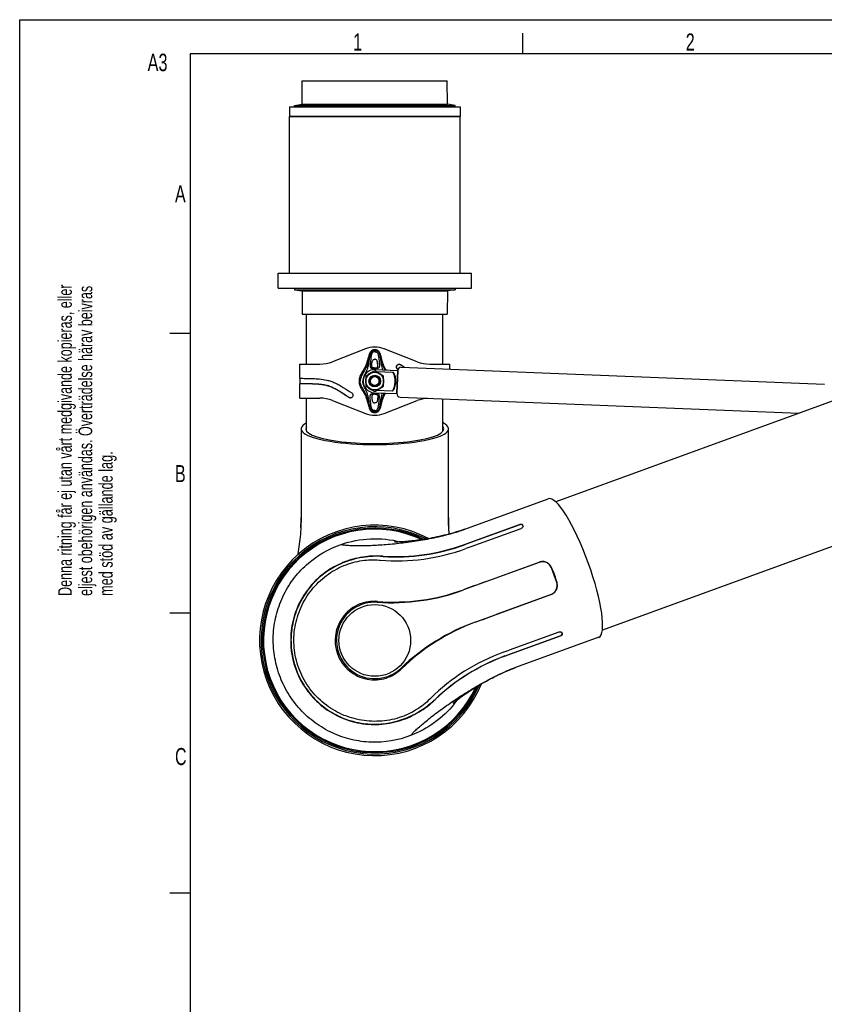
# Model space of a CAD drawing. Extents: x 0 to 420, y 0 to 297.
# Tile 3 of 13: x 0 to 118, y 153 to 297. Entities that reach past the tile are written whole.
import ezdxf

# ---------------------------------------------------------------- set-up
doc = ezdxf.new("R2010")
doc.units = 0
doc.header["$LTSCALE"] = 23.1
for name, color, linetype in [('100001_DXF_CONTINUOUS_LINE', 7, 'CONTINUOUS'), ('100188_DXF_CONTINUOUS_LINE', 7, 'CONTINUOUS'), ('100249_DXF_CONTINUOUS_LINE', 7, 'CONTINUOUS'), ('100252_DXF_CONTINUOUS_LINE', 7, 'CONTINUOUS'), ('100263_DXF_CONTINUOUS_LINE', 7, 'CONTINUOUS'), ('100331_DXF_FORMAT', 7, 'CONTINUOUS'), ('100337_DXF_CONTINUOUS_LINE', 7, 'CONTINUOUS'), ('100935_DXF_CONTINUOUS_LINE', 7, 'CONTINUOUS'), ('100940_DXF_CONTINUOUS_LINE', 7, 'CONTINUOUS'), ('100945_DXF_CONTINUOUS_LINE', 7, 'CONTINUOUS'), ('9900420_DXF_CONTINUOUS_LIN', 7, 'CONTINUOUS'), ('GAS_SPRING_BDXF_CONTINUOUS', 7, 'CONTINUOUS'), ('LOCK_NUT_M8_DXF_CONTINUOUS', 7, 'CONTINUOUS')]:
    doc.layers.add(name, color=color, linetype=linetype)
doc.styles.get("Standard").update_dxf_attribs({"font": 'txt', "width": 0.7})

# ---------------------------------------------------------------- blocks, each defined once
blk = doc.blocks.new('SYMBOL_16_BL0', base_point=(7.49, 145.42))
at = {"layer": '100331_DXF_FORMAT', "color": 7, "linetype": 'CONTINUOUS'}
for s, width, p in [('Denna ritning får ej utan vårt medgivande kopieras, eller', 0.687469, (7.64, 212.55)), ('eljest obehörigen användas. Överträdelse härav beivras', 0.686067, (10.63, 212.55)), ('med stöd av gällande lag.', 0.696, (13.63, 212.55))]:
    blk.add_text(s, height=1.9979, rotation=90, dxfattribs=dict(at, width=width)).set_placement(p)

msp = doc.modelspace()

# ---------------------------------------------------------------- linework, layer by layer
at = {"layer": '100001_DXF_CONTINUOUS_LINE', "color": 7, "linetype": 'CONTINUOUS'}
for p, q in [((41.25, 237.03), (41.25, 224.03)), ((62.85, 224.03), (62.85, 237.03)), ((65.27, 222.34), (77.49, 226.78)), ((41.25, 224.03), (41.25, 223.84)), ((41.23, 223.08), (41.22, 222.7)), ((62.91, 222.26), (62.89, 222.64)), ((65.27, 222.34), (65.1, 222.27)), ((65.99, 220.37), (73.27, 223.02)), ((73.29, 222.98), (66, 220.33)), ((66.2, 219.78), (73.49, 222.43)), ((73.77, 222.81), (73.73, 222.93)), ((64.37, 222.03), (64.01, 221.92)), ((65.2, 220.08), (65.99, 220.37)), ((66, 220.33), (65.21, 220.04)), ((66.11, 219.75), (65.4, 219.49)), ((66.2, 219.78), (66.11, 219.75)), ((76.17, 217.47), (65.05, 213.42)), ((68.1, 214.56), (76.16, 217.5)), ((78.36, 215.61), (77.95, 216.67)), ((78.36, 215.61), (78.38, 215.62)), ((78.72, 214.53), (78.36, 215.61)), ((66.76, 208.72), (77.88, 212.77)), ((77.89, 212.74), (69.83, 209.81)), ((79.01, 207.25), (71.73, 204.6)), ((71.93, 204.04), (79.21, 206.69)), ((79.23, 206.66), (71.94, 204.01)), ((84.88, 206.49), (72.66, 202.04)), ((79.52, 207.02), (79.48, 207.14)), ((70.93, 204.31), (71.02, 204.34)), ((71.02, 204.34), (71.73, 204.6)), ((71.14, 203.75), (71.93, 204.04)), ((71.94, 204.01), (71.15, 203.72)), ((71.02, 201.38), (71.37, 201.53))]:
    msp.add_line(p, q, dxfattribs=at)
for points in [[(41.25, 223.84), (41.25, 223.46), (41.23, 223.08)], [(62.86, 223.43), (62.85, 223.82), (62.85, 224.03)], [(41.22, 222.7), (41.19, 222.33), (41.17, 221.96), (41.14, 221.58), (41.1, 221.21), (41.06, 220.84), (41.02, 220.48), (40.97, 220.12), (40.92, 219.76), (40.87, 219.42), (40.81, 219.08), (40.76, 218.75), (40.72, 218.56)], [(62.89, 222.64), (62.87, 223.03), (62.86, 223.43)], [(62.97, 221.61), (62.94, 221.89), (62.91, 222.26)], [(65.1, 222.27), (64.73, 222.15), (64.37, 222.03)], [(64.01, 221.92), (63.65, 221.81), (63.29, 221.71), (62.93, 221.61), (62.57, 221.51), (62.21, 221.43), (61.85, 221.34), (61.5, 221.26), (61.15, 221.19), (60.81, 221.12), (60.47, 221.06), (60.14, 220.99), (59.81, 220.94), (59.49, 220.88), (59.18, 220.83), (58.87, 220.79), (58.58, 220.75), (58.29, 220.71), (58.01, 220.67), (57.74, 220.64), (57.48, 220.61), (57.23, 220.58), (57, 220.56), (56.77, 220.54), (56.55, 220.52), (56.34, 220.5), (56.15, 220.49), (55.97, 220.48), (55.79, 220.47), (55.64, 220.46), (55.49, 220.46), (55.37, 220.45), (55.25, 220.45), (55.16, 220.45), (55.08, 220.45), (55.02, 220.45), (54.98, 220.45), (54.96, 220.45)], [(72.09, 201.83), (72.47, 201.97), (72.66, 202.04)], [(63.54, 196.86), (63.54, 196.85), (63.54, 196.85), (63.55, 196.87), (63.58, 196.89), (63.63, 196.93), (63.68, 196.97), (63.75, 197.03), (63.83, 197.09), (63.92, 197.17), (64.03, 197.25), (64.14, 197.34), (64.27, 197.43), (64.41, 197.54), (64.56, 197.64), (64.72, 197.76), (64.89, 197.88), (65.06, 198), (65.25, 198.13), (65.44, 198.26), (65.64, 198.39), (65.85, 198.53), (66.07, 198.68), (66.3, 198.82), (66.54, 198.97), (66.79, 199.13), (67.04, 199.28), (67.3, 199.44), (67.57, 199.6), (67.85, 199.76), (68.13, 199.92), (68.42, 200.08), (68.72, 200.25), (69.03, 200.41), (69.34, 200.57), (69.67, 200.74), (70, 200.9), (70.33, 201.06), (70.68, 201.22), (71.02, 201.38)], [(71.37, 201.53), (71.73, 201.68), (72.09, 201.83)]]:
    msp.add_lwpolyline(points, dxfattribs=at)
msp.add_circle((52.05, 206.03), 5.26, dxfattribs=at)
for centre, radius, start, end in [((16.71, 224.03), 24.54, 358.8969, 359.9923), ((87.34, 224.03), 24.48, 180.0069, 181.046), ((52.05, 206.03), 16.31, 64.9372, 335.0632), ((11.77, 224.19), 29.49, 356.899, 357.3264), ((12.74, 224.14), 28.52, 357.3265, 357.7353), ((14.27, 224.09), 26.98, 357.7299, 358.7204), ((15.49, 224.06), 25.76, 358.7266, 358.9044), ((88.59, 224.05), 25.74, 181.0396, 181.3072), ((89.9, 224.09), 27.05, 181.3133, 182.3065), ((91.47, 224.15), 28.62, 182.3012, 182.7285), ((92.45, 224.19), 29.61, 182.7285, 183.1469), ((56.88, 245.4), 24.54, 288.8969, 289.9923), ((55.34, 250.1), 29.49, 286.899, 287.3264), ((55.63, 249.17), 28.52, 287.3265, 287.7353), ((56.1, 247.71), 26.98, 287.7299, 288.7204), ((56.48, 246.55), 25.76, 288.7266, 288.9044), ((55.25, 247.41), 29.72, 265.3659, 289.9851), ((55.16, 247.63), 29.32, 266.2643, 290.0077), ((55.15, 247.65), 29.38, 266.3294, 290.0109), ((55.33, 248.43), 30.74, 265.0805, 265.3709), ((76.64, 216.15), 1.4, 21.5, 110), ((77.4, 214.09), 1.4, 290, 18.5), ((54.45, 242.55), 31, 266.2484, 290), ((54.78, 241.71), 30.06, 265.508, 289.9514), ((52.05, 206.03), 5.6, 86.2484, 313.7516), ((77.36, 179.59), 31, 110, 133.7516), ((77.08, 180.45), 30.06, 110.0486, 134.492), ((81.1, 176.39), 29.72, 110.0148, 134.6538), ((81.18, 176.14), 29.38, 109.9891, 133.6706), ((81.17, 176.17), 29.32, 109.9922, 133.7358), ((81.04, 179.03), 24.48, 110.0069, 111.046), ((82.94, 174.28), 29.61, 112.7285, 113.1469), ((82.56, 175.19), 28.62, 112.3012, 112.7285), ((81.97, 176.64), 27.05, 111.3133, 112.3065), ((81.49, 177.86), 25.74, 111.0396, 111.3072), ((81.83, 175.64), 30.75, 134.6483, 134.9195), ((51.97, 206.27), 15.12, 320.8878, 324.0165)]:
    msp.add_arc(centre, radius, start, end, dxfattribs=at)
for centre, major_axis, ratio, start_param, end_param in [((52.05, 237.03), (10.8, 0), 0.212557, 9.038252, 12.952896), ((52.05, 237.03), (10.1, 0), 0.212557, 3.003561, 6.421217), ((81.18, 216.63), (-3.69, 10.15), 0.212557, 3.141593, 6.283185), ((78.65, 215.71), (-3.96, 10.05), 0.026177, 1.464615, 1.57011), ((78.65, 215.71), (-3.43, 10.25), 0.026177, -4.711703, -4.606208)]:
    msp.add_ellipse(centre, major_axis=major_axis, ratio=ratio, start_param=start_param, end_param=end_param, dxfattribs=at)
for points, knots in [([(73.27, 223.02), (73.32, 223.04), (73.42, 223.06), (73.56, 223.06), (73.67, 223.02), (73.72, 222.96), (73.73, 222.93)], [0, 0, 0, 0, 0.302328, 0.576277, 0.805715, 1, 1, 1, 1]), ([(73.68, 222.97), (73.66, 222.99), (73.53, 223.04), (73.38, 223.02), (73.29, 222.98)], [0, 0, 0, 0, 0.214434, 1, 1, 1, 1]), ([(73.77, 222.81), (73.79, 222.78), (73.79, 222.7), (73.73, 222.59), (73.62, 222.49), (73.54, 222.45), (73.49, 222.43)], [0, 0, 0, 0, 0.197646, 0.430452, 0.703042, 1, 1, 1, 1]), ([(73.75, 222.88), (73.74, 222.91), (73.72, 222.94), (73.69, 222.96), (73.68, 222.97)], [0, 0, 0, 0, 0.735606, 1, 1, 1, 1]), ([(47.11, 220.1), (47.23, 220.06), (47.54, 220.02), (48.08, 219.97), (48.75, 219.94), (49.89, 219.92), (51.55, 219.95), (53.77, 220.09), (56.22, 220.33), (58.79, 220.69), (61.38, 221.19), (63.08, 221.63), (63.91, 221.88)], [0, 0, 0, 0, 0.022903, 0.054965, 0.095072, 0.142315, 0.255247, 0.388103, 0.535082, 0.690163, 0.847198, 1, 1, 1, 1]), ([(47.11, 220.1), (48.49, 220.57), (51.42, 221.12), (54.38, 220.83), (55.8, 220.47)], [0, 0, 0, 0, 0.500028, 1, 1, 1, 1]), ([(38.08, 200.95), (37.74, 201.87), (37.25, 203.78), (37.08, 206.74), (37.5, 209.67), (38.48, 212.47), (40, 215.01), (42.65, 217.92), (45.26, 219.47), (47.11, 220.1)], [0, 0, 0, 0, 0.125208, 0.250416, 0.375606, 0.500762, 0.625891, 0.751014, 1, 1, 1, 1]), ([(53.25, 218.37), (52.39, 218.43), (50.51, 218.37), (47.66, 217.67), (45.35, 216.47), (43.69, 215.14), (42.22, 213.6), (40.76, 211.33), (39.94, 208.75), (39.7, 206.61), (39.74, 204.44), (40.09, 202.83), (40.46, 201.81)], [0, 0, 0, 0, 0.105195, 0.225039, 0.352028, 0.416266, 0.480573, 0.609175, 0.738516, 0.803698, 0.869095, 1, 1, 1, 1]), ([(53.27, 218.33), (52.28, 218.4), (50.12, 218.29), (46.71, 217.3), (43.46, 215.13), (41.17, 212.09), (40.04, 209.08), (39.7, 206.44), (39.85, 204.07), (40.24, 202.56), (40.51, 201.83)], [0, 0, 0, 0, 0.121144, 0.259538, 0.425805, 0.585518, 0.713046, 0.812239, 0.905693, 1, 1, 1, 1]), ([(40.91, 201.98), (40.56, 202.93), (40.11, 204.95), (40.23, 208.02), (41.12, 210.94), (42.7, 213.53), (44.87, 215.63), (47.43, 217.09), (50.1, 217.83), (51.87, 217.88), (52.69, 217.81)], [0, 0, 0, 0, 0.131034, 0.261419, 0.390774, 0.519316, 0.647485, 0.774398, 0.894303, 1, 1, 1, 1]), ([(77.97, 216.67), (77.9, 216.84), (77.7, 217.16), (77.25, 217.49), (76.7, 217.62), (76.33, 217.56), (76.16, 217.5)], [0, 0, 0, 0, 0.249689, 0.498721, 0.748641, 1, 1, 1, 1]), ([(77.89, 212.74), (78.06, 212.81), (78.38, 213), (78.71, 213.45), (78.85, 213.99), (78.8, 214.36), (78.75, 214.54)], [0, 0, 0, 0, 0.251359, 0.501279, 0.750312, 1, 1, 1, 1]), ([(52.43, 211.74), (51.98, 211.78), (51.07, 211.74), (49.74, 211.37), (48.52, 210.67), (47.48, 209.68), (46.71, 208.44), (46.26, 207.02), (46.2, 205.51), (46.42, 204.52), (46.59, 204.04)], [0, 0, 0, 0, 0.117253, 0.236369, 0.358013, 0.482156, 0.608687, 0.737464, 0.86814, 1, 1, 1, 1]), ([(79.01, 207.25), (79.06, 207.27), (79.16, 207.29), (79.3, 207.28), (79.42, 207.24), (79.47, 207.17), (79.48, 207.14)], [0, 0, 0, 0, 0.296958, 0.569548, 0.802354, 1, 1, 1, 1]), ([(79.21, 206.69), (79.3, 206.73), (79.44, 206.81), (79.52, 206.97), (79.51, 207.04)], [0, 0, 0, 0, 0.570995, 1, 1, 1, 1]), ([(79.52, 207.02), (79.53, 206.99), (79.53, 206.92), (79.47, 206.81), (79.36, 206.72), (79.28, 206.68), (79.23, 206.66)], [0, 0, 0, 0, 0.194285, 0.423723, 0.697672, 1, 1, 1, 1]), ([(46.59, 204.04), (46.76, 203.57), (47.23, 202.67), (48.25, 201.56), (49.5, 200.75), (50.9, 200.3), (52.33, 200.21), (53.71, 200.46), (54.97, 201.03), (55.69, 201.59), (56.01, 201.9)], [0, 0, 0, 0, 0.131861, 0.262538, 0.391316, 0.517847, 0.641991, 0.763635, 0.882752, 1, 1, 1, 1]), ([(57.31, 192.08), (55.49, 191.37), (52.49, 190.88), (48.59, 191.41), (45.79, 192.38), (43.25, 193.89), (41.04, 195.87), (39.27, 198.24), (38.41, 200.02), (38.08, 200.95)], [0, 0, 0, 0, 0.248986, 0.374109, 0.499238, 0.624394, 0.749584, 0.874792, 1, 1, 1, 1]), ([(40.46, 201.81), (40.83, 200.8), (41.6, 199.33), (42.96, 197.65), (44.52, 196.16), (46.81, 194.71), (49.39, 193.91), (51.51, 193.68), (53.62, 193.73), (56.17, 194.29), (58.8, 195.59), (60.28, 196.75), (60.91, 197.35)], [0, 0, 0, 0, 0.130906, 0.196308, 0.261504, 0.390878, 0.519449, 0.583742, 0.647971, 0.77496, 0.894807, 1, 1, 1, 1]), ([(40.51, 201.83), (40.8, 201.02), (41.56, 199.47), (43.12, 197.47), (44.94, 195.92), (47.22, 194.62), (49.82, 193.83), (52.64, 193.68), (55.14, 194.07), (57.39, 194.9), (59.3, 196.03), (60.41, 196.93), (60.89, 197.39)], [0, 0, 0, 0, 0.104039, 0.208004, 0.305379, 0.391195, 0.524244, 0.630068, 0.731635, 0.828121, 0.9185, 1, 1, 1, 1]), ([(60.11, 197.42), (59.53, 196.84), (58.14, 195.73), (55.62, 194.58), (52.72, 194.06), (49.71, 194.28), (46.83, 195.24), (44.27, 196.91), (42.21, 199.19), (41.26, 201.02), (40.91, 201.98)], [0, 0, 0, 0, 0.105681, 0.225594, 0.352503, 0.480628, 0.609153, 0.73855, 0.868957, 1, 1, 1, 1]), ([(57.31, 192.08), (57.38, 192.18), (57.59, 192.42), (57.97, 192.8), (58.46, 193.26), (59.32, 194), (60.61, 195.04), (62.39, 196.36), (64.42, 197.75), (66.62, 199.12), (68.92, 200.4), (70.51, 201.16), (71.3, 201.5)], [0, 0, 0, 0, 0.022902, 0.054956, 0.095051, 0.142276, 0.255167, 0.387981, 0.534935, 0.690018, 0.847098, 1, 1, 1, 1]), ([(63.71, 196.73), (62.87, 195.7), (60.91, 193.85), (58.55, 192.56), (57.31, 192.08)], [0, 0, 0, 0, 0.499983, 1, 1, 1, 1])]:
    msp.add_open_spline(points, degree=3, knots=knots, dxfattribs=at)
for points in [[(68.1, 214.56), (67.08, 214.19), (66.06, 213.82), (65.04, 213.45)], [(66.77, 208.7), (67.79, 209.07), (68.81, 209.44), (69.83, 209.81)]]:
    msp.add_open_spline(points, degree=3, dxfattribs=at)
at = {"layer": '100188_DXF_CONTINUOUS_LINE', "color": 7, "linetype": 'CONTINUOUS'}
for p, q in [((50.67, 248.77), (45.83, 246.88)), ((58.27, 246.88), (53.44, 248.77)), ((41.05, 244.44), (41.05, 246.53)), ((41.05, 246.53), (44.01, 246.53)), ((55.44, 245.73), (55.43, 245.74)), ((60.1, 246.53), (63.05, 246.53)), ((63.05, 245.79), (63.05, 246.53)), ((41.05, 244.44), (41.11, 244.44)), ((41.11, 243.63), (41.11, 244.44)), ((41.11, 244.44), (41.15, 244.44)), ((41.15, 244.44), (41.18, 244.44)), ((41.18, 244.44), (41.24, 244.44)), ((41.05, 241.53), (41.05, 243.63)), ((41.06, 243.63), (41.05, 243.63)), ((41.08, 243.63), (41.06, 243.63)), ((41.05, 241.53), (44.01, 241.53)), ((45.83, 241.19), (50.67, 239.29)), ((53.44, 239.29), (58.27, 241.19))]:
    msp.add_line(p, q, dxfattribs=at)
for centre, radius, start, end in [((52.05, 245.23), 3.8, 68.6093, 111.3907), ((44.01, 251.53), 5, 270, 291.3907), ((60.1, 251.53), 5, 248.6093, 270), ((55.63, 246.13), 0.367, 94.0583, 97.0703), ((135.98, 368.48), 146.01, 236.6989, 236.973), ((44.01, 236.53), 5, 68.6093, 90), ((48.47, 241.93), 0.367, 274.0255, 277.0359), ((60.1, 236.53), 5, 94.0673, 111.3907), ((52.05, 242.83), 3.8, 248.6093, 291.3907)]:
    msp.add_arc(centre, radius, start, end, dxfattribs=at)
for points, knots in [([(52.05, 248.64), (51.94, 248.64), (51.71, 248.6), (51.44, 248.39), (51.27, 248.09), (51.13, 247.66), (51, 247.12), (50.85, 246.58), (50.68, 246.16), (50.52, 245.86), (50.35, 245.57), (50.11, 245.19), (49.89, 244.8), (49.76, 244.37), (49.74, 244.14), (49.74, 244.03)], [0, 0, 0, 0, 0.062302, 0.124543, 0.186978, 0.249592, 0.374876, 0.500094, 0.562676, 0.625202, 0.68767, 0.750087, 0.874802, 0.937344, 1, 1, 1, 1]), ([(52.05, 248.62), (51.94, 248.62), (51.72, 248.57), (51.45, 248.36), (51.3, 248.07), (51.17, 247.65), (51.07, 247.11), (50.95, 246.58), (50.82, 246.16), (50.65, 245.75), (50.36, 245.28), (50.08, 244.79), (49.94, 244.37), (49.92, 244.14), (49.92, 244.03)], [0, 0, 0, 0, 0.062619, 0.124682, 0.186483, 0.248258, 0.371915, 0.49617, 0.558622, 0.621333, 0.747463, 0.873756, 0.936878, 1, 1, 1, 1]), ([(52.05, 248.54), (51.97, 248.54), (51.8, 248.51), (51.59, 248.37), (51.45, 248.16), (51.36, 247.93), (51.31, 247.7), (51.25, 247.38), (51.19, 246.98), (51.11, 246.5), (51.03, 246.1), (50.93, 245.78), (50.81, 245.47), (50.7, 245.25), (50.63, 245.1)], [0, 0, 0, 0, 0.06366, 0.126438, 0.188412, 0.250001, 0.311494, 0.373019, 0.496434, 0.620558, 0.745665, 0.808682, 0.872199, 1, 1, 1, 1]), ([(51.89, 248.33), (51.84, 248.31), (51.74, 248.26), (51.63, 248.11), (51.56, 247.91), (51.51, 247.69), (51.48, 247.45), (51.44, 247.15), (51.41, 246.84), (51.39, 246.51), (51.38, 246.29), (51.39, 246.13), (51.41, 246.04), (51.47, 245.95), (51.53, 245.92), (51.56, 245.91)], [0, 0, 0, 0, 0.060772, 0.127637, 0.205351, 0.294713, 0.389739, 0.479992, 0.630807, 0.751633, 0.848791, 0.88856, 0.924922, 0.961998, 1, 1, 1, 1]), ([(53.7, 245.67), (53.62, 245.79), (53.47, 246.05), (53.3, 246.47), (53.16, 246.9), (53.05, 247.33), (52.96, 247.7), (52.87, 247.98), (52.76, 248.26), (52.55, 248.5), (52.28, 248.62), (52.13, 248.64), (52.05, 248.64)], [0, 0, 0, 0, 0.124944, 0.250012, 0.375203, 0.500444, 0.625691, 0.688314, 0.750905, 0.874948, 0.93745, 1, 1, 1, 1]), ([(52.05, 248.62), (52.13, 248.62), (52.27, 248.6), (52.48, 248.51), (52.64, 248.35), (52.79, 248.11), (52.9, 247.76), (52.99, 247.34), (53.08, 246.91), (53.18, 246.49), (53.31, 246.07), (53.44, 245.8), (53.51, 245.67)], [0, 0, 0, 0, 0.063222, 0.126209, 0.188694, 0.250985, 0.374898, 0.499034, 0.623426, 0.748333, 0.873796, 1, 1, 1, 1]), ([(52.05, 248.54), (52.12, 248.54), (52.26, 248.52), (52.45, 248.42), (52.59, 248.26), (52.72, 248.02), (52.8, 247.69), (52.87, 247.29), (52.93, 246.89), (52.99, 246.48), (53.08, 246.08), (53.16, 245.82), (53.21, 245.69)], [0, 0, 0, 0, 0.064052, 0.127481, 0.190058, 0.25215, 0.375493, 0.499082, 0.623156, 0.747852, 0.873401, 1, 1, 1, 1]), ([(52.21, 248.33), (52.26, 248.31), (52.36, 248.26), (52.47, 248.11), (52.54, 247.91), (52.59, 247.69), (52.63, 247.45), (52.66, 247.15), (52.69, 246.84), (52.72, 246.51), (52.73, 246.29), (52.71, 246.13), (52.69, 246.04), (52.63, 245.95), (52.57, 245.92), (52.54, 245.91)], [0, 0, 0, 0, 0.060772, 0.127637, 0.205351, 0.294713, 0.389739, 0.479992, 0.630807, 0.751633, 0.848791, 0.88856, 0.924922, 0.961998, 1, 1, 1, 1]), ([(51.72, 246.02), (51.7, 246.04), (51.66, 246.08), (51.63, 246.16), (51.62, 246.25), (51.61, 246.36), (51.62, 246.5), (51.64, 246.67), (51.67, 246.84), (51.71, 247.01), (51.8, 247.16), (51.91, 247.21), (51.96, 247.22)], [0, 0, 0, 0, 0.062295, 0.124825, 0.18749, 0.250185, 0.375573, 0.500975, 0.62636, 0.751644, 0.87616, 1, 1, 1, 1]), ([(52.38, 246.02), (52.41, 246.04), (52.45, 246.08), (52.48, 246.16), (52.49, 246.25), (52.49, 246.36), (52.48, 246.5), (52.46, 246.67), (52.44, 246.84), (52.39, 247.01), (52.31, 247.16), (52.2, 247.21), (52.14, 247.22)], [0, 0, 0, 0, 0.062295, 0.124825, 0.18749, 0.250185, 0.375573, 0.500975, 0.62636, 0.751644, 0.87616, 1, 1, 1, 1]), ([(51.56, 245.91), (51.63, 245.88), (51.8, 245.85), (51.96, 245.85), (52.05, 245.85)], [0, 0, 0, 0, 0.456906, 1, 1, 1, 1]), ([(52.05, 245.95), (51.99, 245.95), (51.88, 245.96), (51.77, 245.99), (51.72, 246.02)], [0, 0, 0, 0, 0.501486, 1, 1, 1, 1]), ([(52.05, 245.95), (52.11, 245.95), (52.22, 245.96), (52.34, 245.99), (52.38, 246.02)], [0, 0, 0, 0, 0.501486, 1, 1, 1, 1]), ([(52.54, 245.91), (52.47, 245.88), (52.31, 245.85), (52.14, 245.85), (52.05, 245.85)], [0, 0, 0, 0, 0.456906, 1, 1, 1, 1]), ([(55.43, 245.74), (55.34, 245.8), (55.2, 246), (55.26, 246.24), (55.32, 246.33)], [0, 0, 0, 0, 0.496613, 1, 1, 1, 1]), ([(55.32, 246.33), (55.35, 246.38), (55.43, 246.45), (55.53, 246.49), (55.59, 246.5)], [0, 0, 0, 0, 0.505545, 1, 1, 1, 1]), ([(55.83, 246.44), (55.88, 246.41), (56.08, 246.28), (56.28, 246.15), (56.42, 246.06)], [0, 0, 0, 0, 0.251657, 1, 1, 1, 1]), ([(41.24, 244.44), (41.56, 244.44), (42.14, 244.43), (43.03, 244.41), (43.98, 244.36), (44.86, 244.23), (45.63, 244.02), (46.23, 243.78), (46.84, 243.47), (47.66, 242.98), (48.26, 242.59), (48.67, 242.32)], [0, 0, 0, 0, 0.121637, 0.218841, 0.338428, 0.478801, 0.556465, 0.638799, 0.72516, 0.814635, 1, 1, 1, 1]), ([(49.74, 244.03), (49.74, 243.92), (49.76, 243.69), (49.89, 243.26), (50.11, 242.87), (50.35, 242.49), (50.52, 242.2), (50.68, 241.9), (50.85, 241.49), (51, 240.95), (51.13, 240.4), (51.27, 239.97), (51.44, 239.68), (51.71, 239.46), (51.94, 239.42), (52.05, 239.42)], [0, 0, 0, 0, 0.062657, 0.125199, 0.249914, 0.312331, 0.3748, 0.437326, 0.499908, 0.625126, 0.750411, 0.813026, 0.875461, 0.937699, 1, 1, 1, 1]), ([(52.05, 239.45), (51.94, 239.45), (51.72, 239.49), (51.45, 239.7), (51.3, 240), (51.17, 240.41), (51.07, 240.95), (50.95, 241.48), (50.82, 241.91), (50.65, 242.31), (50.36, 242.79), (50.08, 243.27), (49.94, 243.7), (49.92, 243.92), (49.92, 244.03)], [0, 0, 0, 0, 0.062619, 0.124682, 0.186483, 0.248258, 0.371915, 0.49617, 0.558622, 0.621333, 0.747463, 0.873756, 0.936878, 1, 1, 1, 1]), ([(50.63, 245.1), (50.54, 244.93), (50.42, 244.68), (50.32, 244.31), (50.3, 244.13), (50.3, 244.03)], [0, 0, 0, 0, 0.499814, 0.749856, 1, 1, 1, 1]), ([(50.63, 242.96), (50.54, 243.13), (50.42, 243.39), (50.32, 243.75), (50.3, 243.94), (50.3, 244.03)], [0, 0, 0, 0, 0.499815, 0.749857, 1, 1, 1, 1]), ([(48.27, 241.62), (47.84, 241.9), (47.21, 242.32), (46.35, 242.83), (45.72, 243.14), (45.1, 243.36), (44.49, 243.49), (43.92, 243.56), (43.26, 243.6), (42.56, 243.62), (41.79, 243.63), (41.32, 243.63), (41.08, 243.63)], [0, 0, 0, 0, 0.201094, 0.29739, 0.389454, 0.476043, 0.556593, 0.631099, 0.699487, 0.817022, 0.907267, 1, 1, 1, 1]), ([(48.29, 241.62), (47.83, 241.92), (47.16, 242.36), (46.26, 242.89), (45.59, 243.21), (44.94, 243.42), (44.31, 243.53), (43.73, 243.58), (43.2, 243.6), (42.72, 243.62), (42.31, 243.62), (41.95, 243.63), (41.7, 243.63), (41.52, 243.63), (41.42, 243.63), (41.33, 243.63), (41.25, 243.63), (41.2, 243.63), (41.17, 243.63), (41.15, 243.63), (41.13, 243.63), (41.12, 243.63), (41.12, 243.63), (41.11, 243.63), (41.11, 243.63)], [0, 0, 0, 0, 0.213109, 0.314661, 0.411084, 0.501057, 0.584181, 0.660523, 0.729904, 0.791959, 0.846272, 0.892622, 0.930853, 0.946888, 0.960848, 0.972717, 0.982476, 0.990106, 0.993116, 0.995586, 0.997513, 0.998892, 0.999723, 1, 1, 1, 1]), ([(52.05, 239.53), (51.97, 239.53), (51.8, 239.55), (51.59, 239.7), (51.45, 239.9), (51.36, 240.13), (51.31, 240.36), (51.25, 240.68), (51.19, 241.08), (51.11, 241.56), (51.03, 241.97), (50.93, 242.28), (50.81, 242.59), (50.7, 242.81), (50.63, 242.96)], [0, 0, 0, 0, 0.06366, 0.126438, 0.188412, 0.250001, 0.311494, 0.373019, 0.496434, 0.620558, 0.745665, 0.808682, 0.872199, 1, 1, 1, 1]), ([(48.79, 241.73), (48.76, 241.69), (48.68, 241.61), (48.57, 241.57), (48.52, 241.56)], [0, 0, 0, 0, 0.505547, 1, 1, 1, 1]), ([(48.67, 242.32), (48.76, 242.26), (48.9, 242.06), (48.85, 241.82), (48.79, 241.73)], [0, 0, 0, 0, 0.49661, 1, 1, 1, 1]), ([(51.89, 239.74), (51.84, 239.75), (51.74, 239.81), (51.63, 239.96), (51.56, 240.15), (51.51, 240.38), (51.48, 240.62), (51.44, 240.91), (51.41, 241.23), (51.39, 241.55), (51.38, 241.78), (51.39, 241.93), (51.41, 242.03), (51.47, 242.11), (51.53, 242.14), (51.56, 242.16)], [0, 0, 0, 0, 0.060772, 0.127637, 0.205351, 0.294713, 0.389739, 0.479992, 0.630807, 0.751633, 0.848791, 0.88856, 0.924922, 0.961998, 1, 1, 1, 1]), ([(51.56, 242.16), (51.63, 242.18), (51.8, 242.21), (51.96, 242.21), (52.05, 242.21)], [0, 0, 0, 0, 0.456906, 1, 1, 1, 1]), ([(51.72, 242.04), (51.7, 242.03), (51.66, 241.98), (51.63, 241.9), (51.62, 241.82), (51.61, 241.7), (51.62, 241.56), (51.64, 241.39), (51.67, 241.22), (51.71, 241.05), (51.8, 240.9), (51.91, 240.85), (51.96, 240.84)], [0, 0, 0, 0, 0.062295, 0.124825, 0.18749, 0.250185, 0.375573, 0.500975, 0.62636, 0.751644, 0.87616, 1, 1, 1, 1]), ([(52.05, 242.11), (51.99, 242.11), (51.88, 242.11), (51.77, 242.07), (51.72, 242.04)], [0, 0, 0, 0, 0.501486, 1, 1, 1, 1]), ([(52.05, 239.53), (52.12, 239.53), (52.26, 239.54), (52.44, 239.64), (52.58, 239.79), (52.71, 240.02), (52.79, 240.34), (52.86, 240.72), (52.92, 241.12), (53, 241.64), (53.09, 242.03), (53.17, 242.29)], [0, 0, 0, 0, 0.064115, 0.127656, 0.190346, 0.252511, 0.375947, 0.499592, 0.623676, 0.748347, 1, 1, 1, 1]), ([(52.05, 239.42), (52.12, 239.42), (52.27, 239.44), (52.47, 239.52), (52.64, 239.66), (52.81, 239.9), (52.93, 240.24), (53.03, 240.66), (53.14, 241.07), (53.26, 241.49), (53.41, 241.89), (53.55, 242.14), (53.62, 242.27)], [0, 0, 0, 0, 0.062508, 0.124974, 0.18743, 0.249913, 0.374791, 0.499916, 0.625043, 0.750133, 0.875134, 1, 1, 1, 1]), ([(52.05, 239.45), (52.12, 239.45), (52.27, 239.46), (52.53, 239.58), (52.76, 239.86), (52.89, 240.26), (52.98, 240.66), (53.06, 241.07), (53.15, 241.48), (53.27, 241.89), (53.38, 242.15), (53.45, 242.27)], [0, 0, 0, 0, 0.06333, 0.126446, 0.250511, 0.374572, 0.498886, 0.623374, 0.748348, 0.873851, 1, 1, 1, 1]), ([(52.54, 242.16), (52.47, 242.18), (52.31, 242.21), (52.14, 242.21), (52.05, 242.21)], [0, 0, 0, 0, 0.456906, 1, 1, 1, 1]), ([(52.05, 242.11), (52.11, 242.11), (52.22, 242.11), (52.34, 242.07), (52.38, 242.04)], [0, 0, 0, 0, 0.501486, 1, 1, 1, 1]), ([(52.38, 242.04), (52.41, 242.03), (52.45, 241.98), (52.48, 241.9), (52.49, 241.82), (52.49, 241.7), (52.48, 241.56), (52.46, 241.39), (52.44, 241.22), (52.39, 241.05), (52.31, 240.9), (52.2, 240.85), (52.14, 240.84)], [0, 0, 0, 0, 0.062295, 0.124825, 0.18749, 0.250185, 0.375573, 0.500975, 0.62636, 0.751644, 0.87616, 1, 1, 1, 1]), ([(52.21, 239.74), (52.26, 239.75), (52.36, 239.81), (52.47, 239.96), (52.54, 240.15), (52.59, 240.38), (52.63, 240.62), (52.66, 240.91), (52.69, 241.23), (52.72, 241.55), (52.73, 241.78), (52.71, 241.93), (52.69, 242.03), (52.63, 242.11), (52.57, 242.14), (52.54, 242.16)], [0, 0, 0, 0, 0.060772, 0.127637, 0.205351, 0.294713, 0.389739, 0.479992, 0.630807, 0.751633, 0.848791, 0.88856, 0.924922, 0.961998, 1, 1, 1, 1])]:
    msp.add_open_spline(points, degree=3, knots=knots, dxfattribs=at)
for points in [[(52.05, 248.35), (52, 248.35), (51.95, 248.34), (51.89, 248.33)], [(52.05, 248.35), (52.1, 248.35), (52.16, 248.34), (52.21, 248.33)], [(51.96, 247.22), (51.99, 247.23), (52.02, 247.23), (52.05, 247.23)], [(52.14, 247.22), (52.11, 247.23), (52.08, 247.23), (52.05, 247.23)], [(55.81, 246.44), (55.75, 246.48), (55.67, 246.5), (55.6, 246.5)], [(55.61, 246.5), (55.68, 246.51), (55.77, 246.48), (55.83, 246.44)], [(48.5, 241.56), (48.42, 241.56), (48.34, 241.58), (48.27, 241.62)], [(48.29, 241.62), (48.35, 241.58), (48.43, 241.56), (48.5, 241.56)], [(52.05, 239.71), (52, 239.71), (51.95, 239.72), (51.89, 239.74)], [(51.96, 240.84), (51.99, 240.83), (52.02, 240.83), (52.05, 240.83)], [(52.14, 240.84), (52.11, 240.83), (52.08, 240.83), (52.05, 240.83)], [(52.05, 239.71), (52.1, 239.71), (52.16, 239.72), (52.21, 239.74)]]:
    msp.add_open_spline(points, degree=3, dxfattribs=at)
at = {"layer": '100249_DXF_CONTINUOUS_LINE', "color": 7, "linetype": 'CONTINUOUS'}
for p, q in [((42.05, 246.53), (42.05, 253.83)), ((62.05, 246.53), (62.05, 253.83)), ((42.05, 236.74), (42.05, 241.53)), ((62.05, 236.74), (62.05, 241.43))]:
    msp.add_line(p, q, dxfattribs=at)
at = {"layer": '100252_DXF_CONTINUOUS_LINE', "color": 7, "linetype": 'CONTINUOUS'}
for p, q in [((39.55, 259.83), (39.55, 282.83)), ((64.55, 282.83), (39.55, 282.83)), ((64.55, 259.83), (64.55, 282.83))]:
    msp.add_line(p, q, dxfattribs=at)
at = {"layer": '100263_DXF_CONTINUOUS_LINE', "color": 7, "linetype": 'CONTINUOUS'}
for p, q in [((140.25, 248.78), (78.58, 226.33)), ((147.09, 229.98), (85.42, 207.53))]:
    msp.add_line(p, q, dxfattribs=at)
at = {"layer": '100331_DXF_FORMAT', "color": 7, "linetype": 'CONTINUOUS'}
for p, q in [((0, 0), (0, 297)), ((0, 297), (420, 297)), ((73.75, 292), (73.75, 295)), ((25, 292), (25, 5)), ((415, 292), (25, 292)), ((25, 251), (22, 251)), ((25, 210), (22, 210)), ((25, 169), (22, 169))]:
    msp.add_line(p, q, dxfattribs=at)
at = {"layer": '100337_DXF_CONTINUOUS_LINE', "color": 7, "linetype": 'CONTINUOUS'}
for radius, start, end in [(16.89, 62.1262, 337.8739), (16.66, 63.1666, 336.8336), (16.46, 64.1237, 335.8766), (16.45, 64.1917, 335.8087)]:
    msp.add_arc((52.05, 206.03), radius, start, end, dxfattribs=at)
at = {"layer": '100935_DXF_CONTINUOUS_LINE', "color": 7, "linetype": 'CONTINUOUS'}
for p, q in [((41.42, 284.62), (41.43, 288.03)), ((41.43, 288.03), (62.67, 288.03)), ((62.69, 284.62), (62.67, 288.03)), ((40.28, 284.43), (41.42, 284.62)), ((40.28, 284.23), (40.28, 284.43)), ((40.28, 284.43), (63.82, 284.43)), ((41.42, 284.62), (62.69, 284.62)), ((63.82, 284.43), (62.69, 284.62)), ((63.83, 284.23), (63.82, 284.43)), ((40.28, 257.63), (40.28, 257.43)), ((40.28, 257.43), (41.42, 257.24)), ((40.28, 257.43), (63.82, 257.43)), ((41.42, 257.24), (41.43, 253.83)), ((41.42, 257.24), (62.69, 257.24)), ((62.69, 257.24), (62.67, 253.83)), ((63.82, 257.43), (62.69, 257.24)), ((63.83, 257.63), (63.82, 257.43)), ((41.43, 253.83), (62.67, 253.83))]:
    msp.add_line(p, q, dxfattribs=at)
at = {"layer": '100940_DXF_CONTINUOUS_LINE', "color": 7, "linetype": 'CONTINUOUS'}
for p, q in [((39.55, 284.23), (39.55, 282.83)), ((39.55, 284.23), (64.55, 284.23)), ((39.55, 282.83), (64.55, 282.83)), ((64.55, 284.23), (64.55, 282.83))]:
    msp.add_line(p, q, dxfattribs=at)
at = {"layer": '100945_DXF_CONTINUOUS_LINE', "color": 7, "linetype": 'CONTINUOUS'}
for p, q in [((37.89, 257.63), (37.89, 259.83)), ((37.89, 259.83), (66.21, 259.83)), ((66.21, 257.63), (66.21, 259.83)), ((37.89, 257.63), (66.21, 257.63))]:
    msp.add_line(p, q, dxfattribs=at)
at = {"layer": '9900420_DXF_CONTINUOUS_LIN', "color": 7, "linetype": 'CONTINUOUS'}
for radius in [0.8, 0.664]:
    msp.add_circle((52.05, 244.03), radius, dxfattribs=at)
at = {"layer": '9900420_DXF_CONTINUOUS_LIN', "color": 2, "linetype": 'CONTINUOUS'}
msp.add_arc((52.05, 244.03), 0.665, 255, 195, dxfattribs=at)
at = {"layer": 'GAS_SPRING_BDXF_CONTINUOUS', "color": 7, "linetype": 'CONTINUOUS'}
for p, q in [((52.12, 245.73), (55.42, 245.6)), ((54.77, 245.3), (52.29, 245.4)), ((55.42, 245.6), (55.28, 242.2)), ((55.28, 242.2), (55.42, 245.6)), ((55.94, 246.08), (117.95, 243.57)), ((54.66, 242.55), (52.25, 242.65)), ((51.98, 242.33), (55.28, 242.2)), ((55.28, 242.2), (55.28, 242.2)), ((55.76, 241.68), (114.26, 239.32))]:
    msp.add_line(p, q, dxfattribs=at)
for centre, radius, start, end in [((52.05, 244.03), 1.7, 87.6855, 267.6855), ((52.05, 244.03), 1.37, 101.0748, 138.9462), ((55.92, 245.58), 0.5, 87.6855, 177.6855), ((52.05, 244.03), 1.37, 161.0397, 198.9679), ((52.05, 244.03), 3, 330.4108, 24.9602), ((52.05, 244.03), 1.37, 221.062, 258.9562), ((55.78, 242.18), 0.5, 177.6855, 267.6855)]:
    msp.add_arc(centre, radius, start, end, dxfattribs=at)
msp.add_open_spline([(54.77, 245.3), (54.82, 245.21), (54.92, 245.02), (55.07, 244.56), (55.14, 243.91), (55.02, 243.26), (54.83, 242.82), (54.72, 242.63), (54.66, 242.55)], degree=3, knots=[0, 0, 0, 0, 0.103492, 0.22441, 0.5, 0.775589, 0.896508, 1, 1, 1, 1], dxfattribs=at)
at = {"layer": 'LOCK_NUT_M8_DXF_CONTINUOUS', "color": 7, "linetype": 'CONTINUOUS'}
for p, q in [((52.05, 245.53), (51.4, 245.16)), ((52.7, 245.16), (52.05, 245.53)), ((51.4, 245.16), (50.75, 244.78)), ((50.75, 244.78), (50.75, 244.03)), ((50.75, 244.03), (50.75, 243.28)), ((53.35, 244.78), (52.7, 245.16)), ((53.35, 244.03), (53.35, 244.78)), ((53.35, 243.28), (53.35, 244.03)), ((50.75, 243.28), (51.4, 242.91)), ((51.4, 242.91), (52.05, 242.53)), ((52.05, 242.53), (52.7, 242.91)), ((52.7, 242.91), (53.35, 243.28))]:
    msp.add_line(p, q, dxfattribs=at)
for radius in [1.3, 0.86]:
    msp.add_circle((52.05, 244.03), radius, dxfattribs=at)

# ---------------------------------------------------------------- block references
at = {"layer": '100331_DXF_FORMAT', "color": 7, "linetype": 'CONTINUOUS'}
msp.add_blockref('SYMBOL_16_BL0', (7.49, 145.42), dxfattribs=at)

# ---------------------------------------------------------------- texts
at = {"layer": '100331_DXF_FORMAT', "color": 7, "linetype": 'CONTINUOUS', "attachment_point": 1}
for s, insert, char_height, width in [('1', (48.89, 294.98), 2.5, 2.1429), ('2', (97.64, 294.98), 2.5, 2.9464), ('A3', (18.75, 292.01), 2.55, 6.0107), ('A', (22.77, 272.73), 2.5, 3.2143), ('B', (22.77, 231.73), 2.5, 2.9464), ('C', (22.77, 190.26), 2.5, 3.125)]:
    msp.add_mtext(s, dxfattribs=dict(at, insert=insert, char_height=char_height, width=width))

doc.saveas('drawing.dxf')
